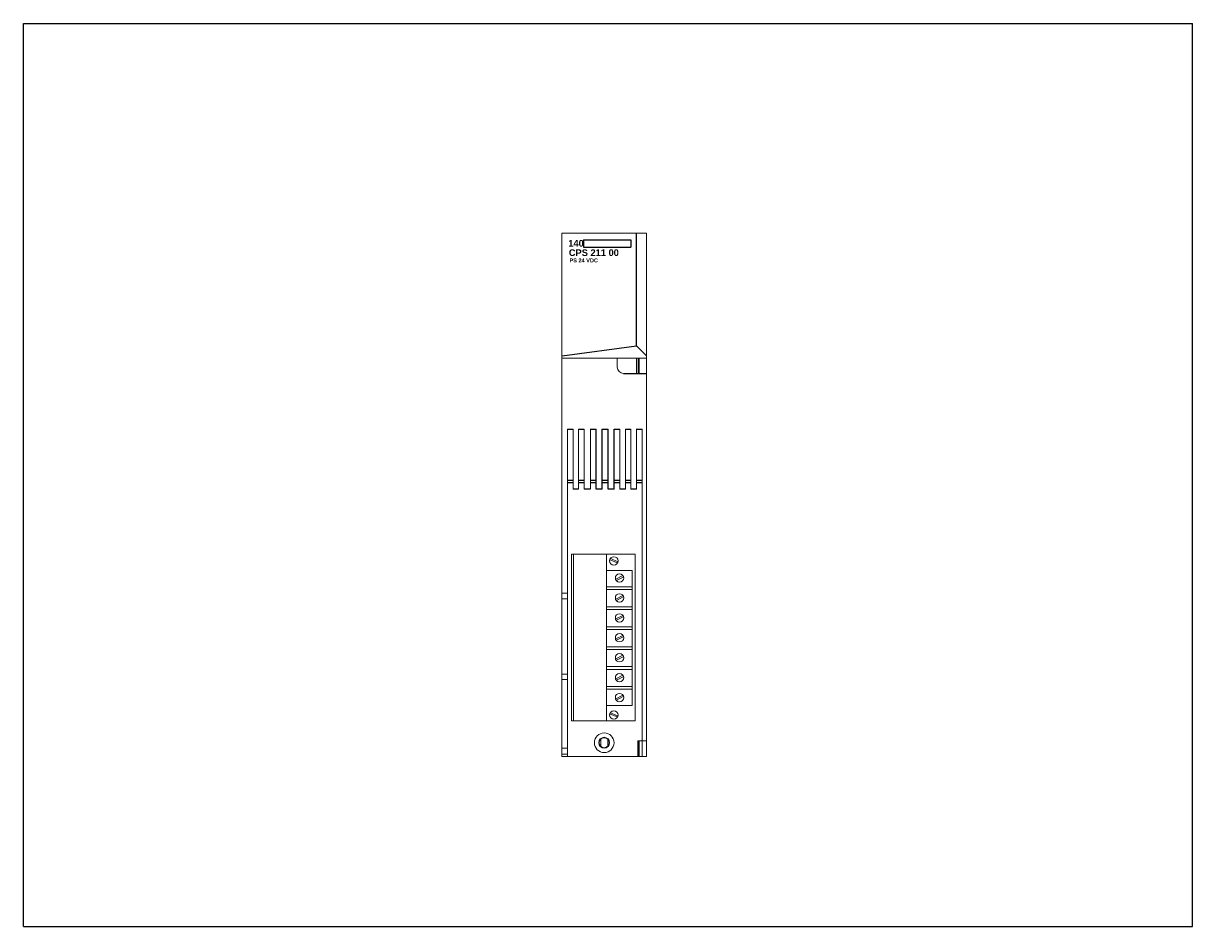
# Model space of a CAD drawing. Extents: x 0 to 22, y 0 to 17.
import ezdxf

# ---------------------------------------------------------------- set-up
doc = ezdxf.new("R2010")
doc.units = 0
doc.header["$MEASUREMENT"] = 0
doc.layers.add('MODEL', color=4, linetype='Continuous')

# ---------------------------------------------------------------- blocks, each defined once
blk = doc.blocks.new('AI9-BLK4')
at = {"layer": 'MODEL', "color": 7}
for p, q in [((-4.27, 14.37), (-1.31, 14.37)), ((-1.26, -14.36), (-1.26, 14.36)), ((1.54, 14.37), (4.27, 14.37)), ((1.56, -14.32), (1.56, 14.36)), ((-1.25, -10.23), (-4.21, -10.23)), ((4.22, -10.23), (1.6, -10.23)), ((-1.25, -11.34), (-4.21, -11.34)), ((1.54, -14.37), (-1.31, -14.37)), ((4.22, -11.34), (1.6, -11.34))]:
    blk.add_line(p, q, dxfattribs=at)
blk = doc.blocks.new('PAGE')
for p, q in [((0, 0), (0, 17)), ((0, 17), (22, 17)), ((22, 0), (22, 17)), ((0, 0), (22, 0))]:
    blk.add_line(p, q)

msp = doc.modelspace()

# ---------------------------------------------------------------- linework, layer by layer
for p, q in [((11.537, 10.93), (11.537, 13.05)), ((10.541, 12.926), (11.431, 12.926)), ((10.541, 12.926), (10.541, 12.791)), ((10.541, 12.791), (11.431, 12.791)), ((11.431, 12.926), (11.431, 12.791)), ((10.137, 10.742), (11.537, 10.93)), ((11.537, 10.93), (11.725, 10.742))]:
    msp.add_line(p, q)
at = {"linetype": 'Continuous', "lineweight": 0}
for p, q in [((10.35, 3.877), (10.35, 7.005)), ((11.041, 6.904), (11.173, 6.845)), ((11.051, 6.928), (11.183, 6.867)), ((10.975, 6.705), (11.454, 6.705)), ((11.148, 6.54), (11.276, 6.607)), ((11.454, 4.162), (11.454, 6.705)), ((10.975, 6.393), (11.454, 6.393)), ((11.158, 6.515), (11.288, 6.579)), ((10.975, 6.342), (11.454, 6.342)), ((11.148, 6.165), (11.276, 6.232)), ((11.158, 6.14), (11.288, 6.204)), ((10.975, 6.018), (11.454, 6.018)), ((10.975, 5.967), (11.454, 5.967)), ((11.148, 5.79), (11.276, 5.857)), ((11.158, 5.765), (11.288, 5.829)), ((10.975, 5.643), (11.454, 5.643)), ((10.975, 5.592), (11.454, 5.592)), ((11.148, 5.415), (11.276, 5.482)), ((11.158, 5.39), (11.288, 5.454)), ((10.975, 5.268), (11.454, 5.268)), ((10.975, 5.217), (11.454, 5.217)), ((11.148, 5.04), (11.276, 5.107)), ((11.158, 5.015), (11.288, 5.079)), ((10.975, 4.893), (11.454, 4.893)), ((10.975, 4.842), (11.454, 4.842)), ((11.148, 4.665), (11.276, 4.732)), ((11.158, 4.64), (11.288, 4.704)), ((10.975, 4.518), (11.454, 4.518)), ((10.975, 4.467), (11.454, 4.467)), ((11.148, 4.29), (11.276, 4.357)), ((11.158, 4.265), (11.288, 4.329)), ((10.975, 4.162), (11.454, 4.162)), ((11.039, 4.001), (11.174, 3.946)), ((11.047, 4.022), (11.181, 3.965))]:
    msp.add_line(p, q, dxfattribs=at)
msp.add_lwpolyline([(10.312, 3.871), (11.512, 3.871), (11.512, 7.011), (10.312, 7.011)], close=True, dxfattribs=at)
at = {"linetype": 'Continuous', "lineweight": 0, "flags": 128}
msp.add_lwpolyline([(10.974, 3.871), (10.974, 7.005)], dxfattribs=at)
at = {"linetype": 'Continuous', "lineweight": 0}
for centre in [(11.11, 6.883), (11.217, 6.561), (11.217, 6.186), (11.217, 5.811), (11.217, 5.436), (11.217, 5.061), (11.217, 4.686), (11.217, 4.311), (11.11, 3.983)]:
    msp.add_circle(centre, 0.079, dxfattribs=at)
at = {"layer": 'MODEL', "color": 7, "lineweight": 0}
for p, q in [((11.723, 3.203), (11.723, 13.05)), ((10.134, 10.696), (11.723, 10.696)), ((11.174, 10.696), (11.174, 10.529)), ((11.536, 10.696), (11.536, 10.411)), ((11.565, 10.696), (11.565, 10.411)), ((11.585, 10.696), (11.585, 10.411)), ((10.236, 3.206), (10.236, 9.364)), ((10.342, 8.233), (10.342, 9.363)), ((10.445, 8.233), (10.445, 9.364)), ((10.553, 8.233), (10.553, 9.364)), ((10.668, 8.234), (10.668, 9.364)), ((11.221, 8.234), (11.221, 9.364)), ((11.328, 8.234), (11.328, 9.364)), ((11.431, 8.234), (11.431, 9.364)), ((11.535, 8.233), (11.535, 9.364)), ((11.646, 9.364), (11.646, 3.201)), ((10.134, 6.274), (10.233, 6.274)), ((10.134, 6.172), (10.233, 6.172)), ((10.134, 4.754), (10.233, 4.754)), ((10.134, 4.651), (10.233, 4.651)), ((10.863, 3.527), (10.863, 3.394)), ((10.994, 3.394), (10.994, 3.527)), ((10.134, 3.361), (10.229, 3.361)), ((11.56, 3.499), (11.723, 3.499)), ((11.56, 3.203), (11.56, 3.499)), ((11.565, 3.203), (11.565, 3.499)), ((11.585, 3.203), (11.585, 3.499)), ((10.134, 3.243), (10.229, 3.243))]:
    msp.add_line(p, q, dxfattribs=at)
at = {"layer": 'MODEL', "color": 7}
for p, q in [((11.294, 10.411), (11.721, 10.411)), ((10.236, 9.364), (10.342, 9.364)), ((10.443, 9.364), (10.551, 9.364)), ((10.667, 9.364), (10.777, 9.364)), ((10.778, 8.231), (10.778, 9.363)), ((10.889, 8.233), (10.889, 9.363)), ((11.327, 9.364), (11.43, 9.364)), ((11.533, 9.364), (11.643, 9.364)), ((10.344, 8.395), (10.238, 8.395)), ((10.553, 8.395), (10.445, 8.395)), ((10.779, 8.395), (10.67, 8.395)), ((11.433, 8.395), (11.33, 8.395)), ((11.643, 8.395), (11.538, 8.395)), ((10.344, 8.352), (10.238, 8.352)), ((10.443, 8.233), (10.342, 8.233)), ((10.553, 8.352), (10.445, 8.352)), ((10.667, 8.233), (10.551, 8.233)), ((10.779, 8.352), (10.67, 8.352)), ((10.889, 8.231), (10.776, 8.231)), ((11.327, 8.233), (11.22, 8.233)), ((11.433, 8.352), (11.33, 8.352)), ((11.535, 8.233), (11.43, 8.233)), ((11.643, 8.352), (11.538, 8.352))]:
    msp.add_line(p, q, dxfattribs=at)
at = {"layer": 'MODEL', "color": 7, "lineweight": 0}
msp.add_lwpolyline([(11.723, 13.05), (10.134, 13.05), (10.134, 3.203), (11.723, 3.203)], dxfattribs=at)
for radius in [0.185, 0.103, 0.0934]:
    msp.add_circle((10.928, 3.461), radius, dxfattribs=at)
msp.add_open_spline([(11.174, 10.529), (11.174, 10.464), (11.226, 10.411), (11.292, 10.411)], degree=3, dxfattribs=at)

# ---------------------------------------------------------------- block references
at = {"linetype": 'Continuous', "lineweight": 0}
msp.add_blockref('PAGE', (0, 0), dxfattribs=at)
at = {"layer": 'MODEL', "color": 7, "xscale": 0.03938610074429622, "yscale": 0.03938610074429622, "zscale": 0.03938610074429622}
msp.add_blockref('AI9-BLK4', (11.055, 8.799), dxfattribs=at)

# ---------------------------------------------------------------- texts
at = {"attachment_point": 1}
for s, insert, char_height, width in [('{\\fArial|b1|i0|c0|p34;140}', (10.253, 12.924), 0.125, 0.2823), ('{\\fArial|b1|i0|c0|p34;CPS 211 00}', (10.263, 12.747), 0.125, 1.125), ('{\\fArial|b1|i0|c0|p34;PS 24 VDC}', (10.275, 12.576), 0.075, 1.0528)]:
    msp.add_mtext(s, dxfattribs=dict(at, insert=insert, char_height=char_height, width=width))

doc.saveas('drawing.dxf')
